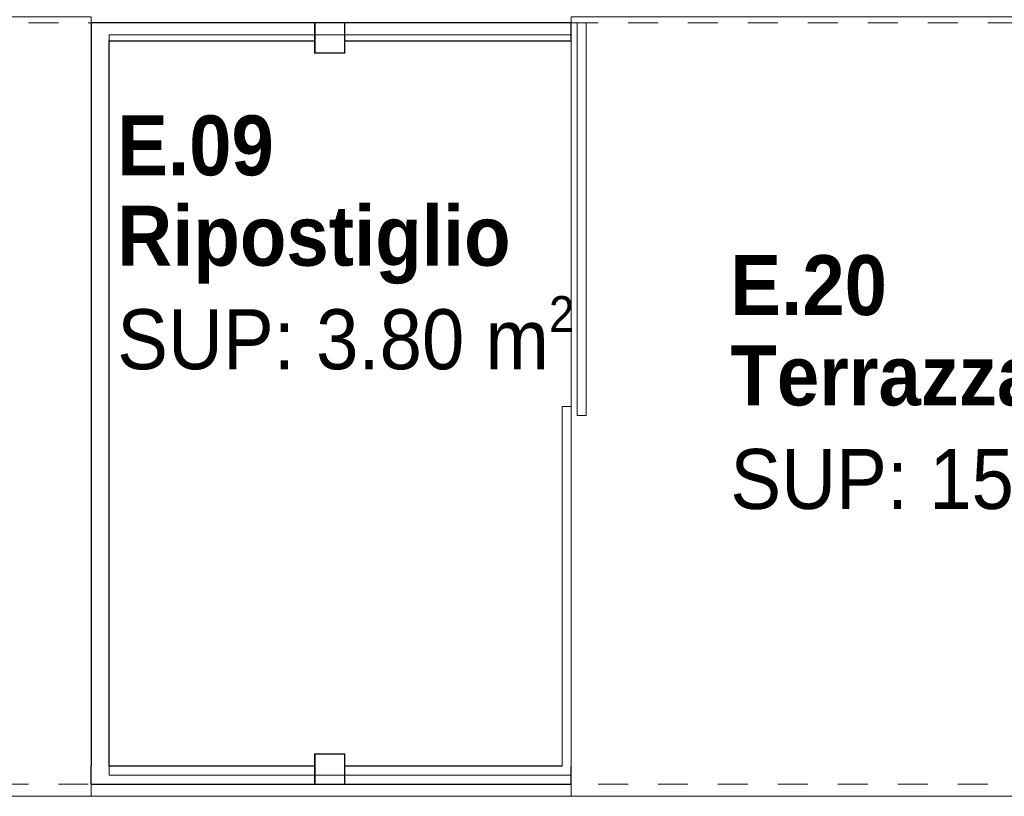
# Model space of a CAD drawing. Header units: metres. Extents: x -7.1 to 26.5, y -14.7 to 18.1.
# Tile 71 of 182: x 15.1 to 18.4, y -6.7 to -4.1. Entities that reach past the tile are written whole.
import ezdxf

# ---------------------------------------------------------------- set-up
doc = ezdxf.new("R2010")
doc.units = ezdxf.units.M
doc.linetypes.add('AUSGEZOGEN', pattern=[0])
doc.linetypes.add('STRICHLINIE_S4', pattern=[0.0055, 0.0035, -0.001, 0, -0.001])
for name, color, linetype in [('XR$1$016 Trennwände', 7, 'AUSGEZOGEN'), ('XR$1$020 Stützen', 7, 'AUSGEZOGEN'), ('XR$1$020 Stützen Schichttrennlinien', 7, 'AUSGEZOGEN'), ('XR$1$030 Bodenaufbauten', 7, 'AUSGEZOGEN'), ('XR$1$080 Raumdefinitionen Kontur', 7, 'AUSGEZOGEN'), ('XR$2$080 Raumdefinitionen Text_1', 7, 'AUSGEZOGEN'), ('XR$3$016 Trennwände Bauteilschraffuren', 7, 'AUSGEZOGEN'), ('XR$3$020 Stützen Bauteilschraffuren', 7, 'AUSGEZOGEN'), ('XR$3$035 Decken', 7, 'AUSGEZOGEN')]:
    doc.layers.add(name, color=color, linetype=linetype)
doc.styles.add('ARIAL', font='arial.ttf')
pattern_1 = [(0, (1500, 1500), (750, 750), [750, -750]), (90, (1500, 1500), (-750, 750), [750, -750])]

msp = doc.modelspace()

# ---------------------------------------------------------------- hatches: boundary and pattern name
at = {"layer": 'XR$3$016 Trennwände Bauteilschraffuren', "linetype": 'AUSGEZOGEN', "lineweight": 13, "transparency": 33554687}
h = msp.add_hatch(dxfattribs=at)
h.set_pattern_fill('MUSTER', color=8, scale=750, style=0, pattern_type=2)
h.set_pattern_definition(pattern_1)
h.paths.add_polyline_path([(15.3618, -4.1365), (15.4218, -4.1365), (15.3618, -4.0765)], flags=0)
h = msp.add_hatch(dxfattribs=at)
h.set_pattern_fill('MUSTER', color=8, scale=750, style=0, pattern_type=2)
h.set_pattern_definition(pattern_1)
h.paths.add_polyline_path([(15.3618, -4.0765), (15.4218, -4.1365), (15.4218, -4.0765)], flags=0)
h = msp.add_hatch(dxfattribs=at)
h.set_pattern_fill('MUSTER', color=8, scale=750, style=0, pattern_type=2)
h.set_pattern_definition(pattern_1)
h.paths.add_polyline_path([(16.1058, -4.0765), (15.4218, -4.0765), (15.4218, -4.1365), (16.1058, -4.1365)], flags=0)
h = msp.add_hatch(dxfattribs=at)
h.set_pattern_fill('MUSTER', color=8, scale=750, style=0, pattern_type=2)
h.set_pattern_definition(pattern_1)
h.paths.add_polyline_path([(16.2078, -4.0765), (16.2078, -4.1365), (16.9618, -4.1365), (16.9618, -4.0765)], flags=0)
h = msp.add_hatch(dxfattribs=at)
h.set_pattern_fill('MUSTER', color=8, scale=750, style=0, pattern_type=2)
h.set_pattern_definition(pattern_1)
h.paths.add_polyline_path([(16.9818, -4.0765), (16.9818, -5.3865), (17.0118, -5.3865), (17.0118, -4.0765)], flags=0)
h = msp.add_hatch(dxfattribs=at)
h.set_pattern_fill('MUSTER', color=8, scale=750, style=0, pattern_type=2)
h.set_pattern_definition(pattern_1)
h.paths.add_polyline_path([(15.3618, -6.5564), (15.4218, -6.5564), (15.4218, -4.1365), (15.3618, -4.1365)], flags=0)
h = msp.add_hatch(dxfattribs=at)
h.set_pattern_fill('MUSTER', color=8, scale=750, style=0, pattern_type=2)
h.set_pattern_definition(pattern_1)
h.paths.add_polyline_path([(16.9618, -6.5564), (16.9618, -5.3565), (16.9318, -5.3565), (16.9318, -6.5564)], flags=0)
h = msp.add_hatch(dxfattribs=at)
h.set_pattern_fill('MUSTER', color=8, scale=750, style=0, pattern_type=2)
h.set_pattern_definition(pattern_1)
h.paths.add_polyline_path([(15.3618, -6.5564), (15.3618, -6.6164), (15.4218, -6.5564)], flags=0)
h = msp.add_hatch(dxfattribs=at)
h.set_pattern_fill('MUSTER', color=8, scale=750, style=0, pattern_type=2)
h.set_pattern_definition(pattern_1)
h.paths.add_polyline_path([(15.4218, -6.5564), (15.3618, -6.6164), (15.4218, -6.6164)], flags=0)
h = msp.add_hatch(dxfattribs=at)
h.set_pattern_fill('MUSTER', color=8, scale=750, style=0, pattern_type=2)
h.set_pattern_definition(pattern_1)
h.paths.add_polyline_path([(15.4218, -6.6164), (16.1058, -6.6164), (16.1058, -6.5564), (15.4218, -6.5564)], flags=0)
h = msp.add_hatch(dxfattribs=at)
h.set_pattern_fill('MUSTER', color=8, scale=750, style=0, pattern_type=2)
h.set_pattern_definition(pattern_1)
h.paths.add_polyline_path([(16.9318, -6.5564), (16.2078, -6.5564), (16.2078, -6.6164), (16.9318, -6.6164)], flags=0)
h = msp.add_hatch(dxfattribs=at)
h.set_pattern_fill('MUSTER', color=8, scale=750, style=0, pattern_type=2)
h.set_pattern_definition(pattern_1)
h.paths.add_polyline_path([(16.9318, -6.5564), (16.9618, -6.6164), (16.9618, -6.5564)], flags=0)
h = msp.add_hatch(dxfattribs=at)
h.set_pattern_fill('MUSTER', color=8, scale=750, style=0, pattern_type=2)
h.set_pattern_definition(pattern_1)
h.paths.add_polyline_path([(16.9318, -6.6164), (16.9618, -6.6164), (16.9318, -6.5564)], flags=0)
at = {"layer": 'XR$3$020 Stützen Bauteilschraffuren', "linetype": 'AUSGEZOGEN', "lineweight": 13, "transparency": 33554687}
h = msp.add_hatch(dxfattribs=at)
h.set_pattern_fill('MUSTER', color=254, scale=750, style=0, pattern_type=2)
h.set_pattern_definition(pattern_1)
h.paths.add_polyline_path([(16.2068, -4.0775), (16.1068, -4.0775), (16.1068, -4.1775), (16.2068, -4.1775)], flags=0)
h = msp.add_hatch(dxfattribs=at)
h.set_pattern_fill('MUSTER', color=254, scale=750, style=0, pattern_type=2)
h.set_pattern_definition(pattern_1)
h.paths.add_polyline_path([(16.2068, -6.5155), (16.1068, -6.5155), (16.1068, -6.6155), (16.2068, -6.6155)], flags=0)

# ---------------------------------------------------------------- linework, layer by layer
at = {"layer": 'XR$1$016 Trennwände', "color": 7, "linetype": 'AUSGEZOGEN', "lineweight": 25, "transparency": 33554687}
for p, q in [((15.3618, -4.0765), (15.3618, -4.1365)), ((16.1058, -4.0765), (15.3618, -4.0765)), ((16.9618, -4.0765), (16.2078, -4.0765)), ((16.9618, -4.1365), (16.9618, -4.0765)), ((15.3618, -4.1365), (15.3618, -6.5564)), ((15.4218, -4.1365), (16.1058, -4.1365)), ((15.4218, -6.5564), (15.4218, -4.1365)), ((16.2078, -4.1365), (16.9618, -4.1365)), ((15.3618, -6.6164), (15.3618, -6.5564)), ((16.1058, -6.5564), (15.4218, -6.5564)), ((16.9318, -6.5564), (16.2078, -6.5564)), ((16.9618, -6.6164), (16.9618, -6.5564)), ((15.3618, -6.6164), (16.1058, -6.6164)), ((16.2078, -6.6164), (16.9618, -6.6164))]:
    msp.add_line(p, q, dxfattribs=at)
at = {"layer": 'XR$1$016 Trennwände', "color": 7, "linetype": 'AUSGEZOGEN', "lineweight": 18, "transparency": 33554687}
for p, q in [((16.9818, -4.0765), (16.9818, -5.3865)), ((17.0118, -4.0765), (16.9818, -4.0765)), ((17.0118, -5.3865), (17.0118, -4.0765)), ((16.9618, -5.3565), (16.9318, -5.3565)), ((16.9318, -5.3565), (16.9318, -6.5564)), ((16.9618, -6.5564), (16.9618, -5.3565)), ((16.9818, -5.3865), (17.0118, -5.3865))]:
    msp.add_line(p, q, dxfattribs=at)
at = {"layer": 'XR$1$020 Stützen', "color": 7, "linetype": 'AUSGEZOGEN', "lineweight": 18, "transparency": 33554687}
for points in [[(16.2078, -4.1785), (16.1058, -4.1785), (16.1058, -4.0765), (16.2078, -4.0765), (16.2078, -4.1785)], [(16.2078, -6.6165), (16.1058, -6.6165), (16.1058, -6.5145), (16.2078, -6.5145), (16.2078, -6.6165)]]:
    msp.add_lwpolyline(points, close=True, dxfattribs=at)
at = {"layer": 'XR$1$020 Stützen Schichttrennlinien', "color": 7, "linetype": 'AUSGEZOGEN', "lineweight": 25, "transparency": 33554687}
for points in [[(16.2068, -4.1775), (16.2068, -4.0775), (16.1068, -4.0775), (16.1068, -4.1775), (16.2068, -4.1775)], [(16.2068, -6.6155), (16.2068, -6.5155), (16.1068, -6.5155), (16.1068, -6.6155), (16.2068, -6.6155)]]:
    msp.add_lwpolyline(points, close=True, dxfattribs=at)
at = {"layer": 'XR$1$030 Bodenaufbauten', "color": 7, "linetype": 'AUSGEZOGEN', "lineweight": 18, "transparency": 33554687}
msp.add_lwpolyline([(1.9518, -6.6565), (22.9518, -6.6565), (22.9518, -3.8565), (1.9518, -3.8565), (1.9518, -6.6565)], close=True, dxfattribs=at)
at = {"layer": 'XR$1$080 Raumdefinitionen Kontur', "color": 8, "linetype": 'AUSGEZOGEN', "lineweight": 13, "transparency": 33554687}
for points in [[(9.5418, -6.6565), (15.3618, -6.6565), (15.3618, -4.0565), (9.5418, -4.0565), (9.5418, -6.6565)], [(16.9618, -6.6565), (22.9518, -6.6565), (22.9518, -4.0565), (16.9618, -4.0565), (16.9618, -6.6565)], [(16.9618, -6.5856), (16.9618, -4.1165), (15.4218, -4.1165), (15.4218, -6.5856), (16.9618, -6.5856)]]:
    msp.add_lwpolyline(points, close=True, dxfattribs=at)
at = {"layer": 'XR$3$035 Decken', "color": 7, "linetype": 'AUSGEZOGEN', "lineweight": 18, "transparency": 33554687}
for points in [[(10.0118, 11.0035), (1.9918, 11.0535), (1.9918, -3.9165), (1.9918, -6.6565), (22.9418, -6.6565), (22.9418, 11.0535), (14.8918, 11.0535), (14.8918, 6.2735), (13.4518, 6.2735), (11.4518, 6.2735), (10.0118, 6.2735), (10.0118, 11.0035)], [(1.9918, -6.6565), (22.9418, -6.6565), (22.9418, -3.7165), (1.9918, -3.7165), (1.9918, -6.6565)]]:
    msp.add_lwpolyline(points, close=True, dxfattribs=at)
at = {"layer": 'XR$3$035 Decken', "color": 8, "linetype": 'STRICHLINIE_S4', "lineweight": 18, "transparency": 33554687}
msp.add_lwpolyline([(2.0518, -6.6165), (22.8518, -6.6165), (22.8518, -4.0765), (2.0518, -4.0765), (2.0518, -6.6165)], close=True, dxfattribs=at)

# ---------------------------------------------------------------- texts
at = {"layer": 'XR$2$080 Raumdefinitionen Text_1', "color": 7, "linetype": 'AUSGEZOGEN', "transparency": 33554687, "char_height": 0.2, "attachment_point": 1, "line_spacing_factor": 0.903614, "style": 'ARIAL'}
for s, insert, width in [('\\A1;{\\fArial|b1|i0|c162|p34;\\W0.90909;E.09\\PRipostiglio}\\P{\\W0.90909;SUP: 3.80 m\\H0.6x;\\S2^ ;}', (15.4481, -4.3857), 2.058223), ('\\A1;{\\fArial|b1|i0|c162|p34;\\W0.90909;E.20}\\P{\\fArial|b1|i0|c162|p34;\\W0.90909;Terrazza\\P\\fArial|b0|i0|c162|p34;SUP: 15.57 m\\H0.6x;\\S2^ ;}', (17.493, -4.8517), 1.912355)]:
    msp.add_mtext(s, dxfattribs=dict(at, insert=insert, width=width))

doc.saveas('drawing.dxf')
